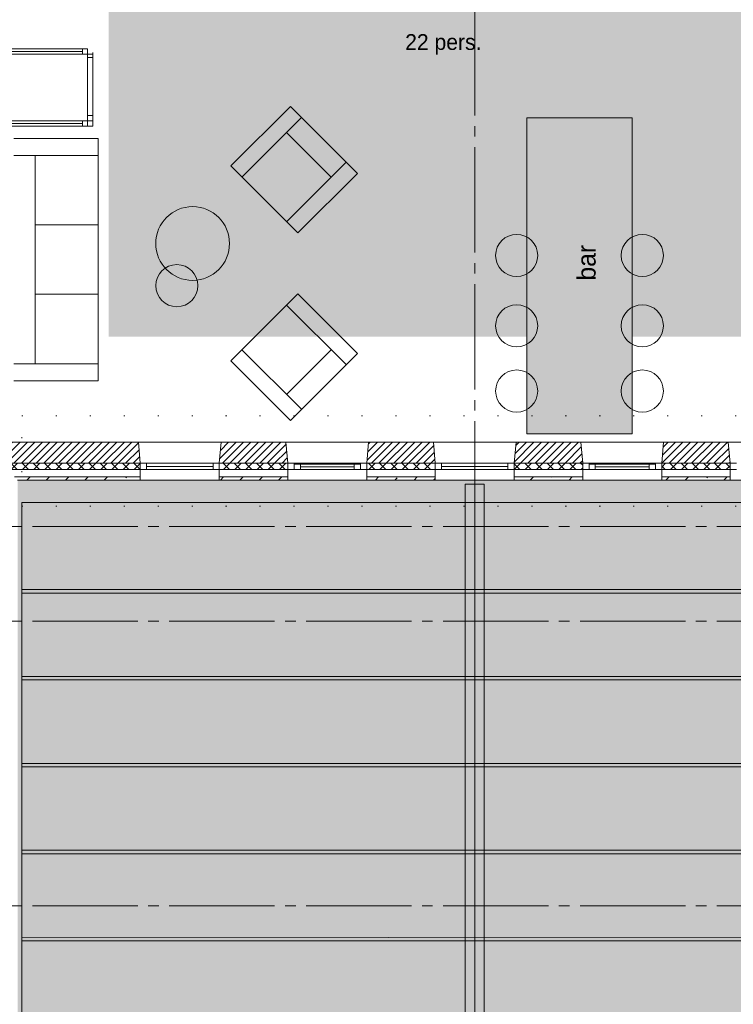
# Paper-space layout '19061B VOn 012b Plattegrond tweede verdieping' of a CAD drawing. Header units: millimetres. Extents: x 10 to 1052, y 0 to 594.
# Tile 20 of 50: x 291 to 358, y 305 to 399. Entities that reach past the tile are written whole.
import ezdxf
from ezdxf.xclip import XClip

# ---------------------------------------------------------------- set-up
doc = ezdxf.new("R2010")
doc.units = ezdxf.units.MM
doc.header["$MEASUREMENT"] = 0
doc.header["$XCLIPFRAME"] = 0
doc.linetypes.add('B0204', pattern=[13, 10, -1, 1, -1])
doc.linetypes.add('B0602', pattern=[3.125, 0, -3.125])
for name, color, linetype in [('21 Buitenwanden', 7, 'Continuous'), ('21 Buitenwanden Doorsnede-arcering', 7, 'Continuous'), ('21 Buitenwanden Laagscheidingslijnen', 7, 'Continuous'), ('21 Buitenwanden Ramen', 7, 'Continuous'), ('23 Vloeren', 7, 'Continuous'), ('82 Interieur', 7, 'Continuous'), ('A Stramien', 7, 'Continuous'), ('New_22 NC Binnenwanden', 7, 'Continuous'), ('New_22 NC Binnenwanden Deuren', 7, 'Continuous'), ('New_22 NC Binnenwanden Ramen', 7, 'Continuous'), ('New_27 Daken', 7, 'Continuous'), ('New_28 Draagconstructies', 7, 'Continuous'), ('New_66 Transportvoorzieningen', 7, 'Continuous'), ('New_82 Interieur', 7, 'Continuous'), ('New_82 Interieur 2D arcering', 7, 'Continuous'), ('New_Z Ruimtebenaming 2D arcering', 7, 'Continuous'), ('Z Ruimtebenaming', 7, 'Continuous')]:
    doc.layers.add(name, color=color, linetype=linetype)
doc.styles.add('GENERATED_STYLE_2', font='txt')
doc.styles.add('GENERATED_STYLE_5', font='txt')
pattern_1 = [(45, (162.7604, 134.7577), (-1.838478, 1.838478), []), (45, (161.8411, 135.677), (-1.838478, 1.838478), [1.95, -0.65, 0, -0.65])]
pattern_2 = [(45, (162.7604, 134.7577), (-0.53033, 0.53033), []), (135, (162.7604, 134.7577), (0.53033, 0.53033), [])]
pattern_3 = [(45, (162.76037, 134.7577), (-0.3535534, 0.3535534), [])]

# ---------------------------------------------------------------- blocks, each defined once
blk = doc.blocks.new('Drawing_2_1', base_point=(162.76, 134.758))
at = {"layer": '21 Buitenwanden Doorsnede-arcering', "linetype": 'Continuous', "lineweight": 0, "true_color": 0x000000}
h = blk.add_hatch(dxfattribs=at)
h.set_pattern_fill('220_Gewapend_beton___pre_2B', color=18, style=0, pattern_type=2)
h.set_pattern_definition(pattern_3)
h.paths.add_polyline_path([(301.835, 358.758), (288.76, 358.758), (288.76, 356.758), (302.01, 356.758)])
h = blk.add_hatch(dxfattribs=at)
h.set_pattern_fill('220_Gewapend_beton___pre_2B', color=18, style=0, pattern_type=2)
h.set_pattern_definition(pattern_3)
h.paths.add_polyline_path([(309.685, 358.758), (309.51, 356.758), (316.01, 356.758), (315.835, 358.758)])
h = blk.add_hatch(dxfattribs=at)
h.set_pattern_fill('220_Gewapend_beton___pre_2B', color=18, style=0, pattern_type=2)
h.set_pattern_definition(pattern_3)
h.paths.add_polyline_path([(323.685, 358.758), (323.51, 356.758), (330.01, 356.758), (329.835, 358.758)])
h = blk.add_hatch(dxfattribs=at)
h.set_pattern_fill('220_Gewapend_beton___pre_2B', color=18, style=0, pattern_type=2)
h.set_pattern_definition(pattern_3)
h.paths.add_polyline_path([(337.685, 358.758), (337.51, 356.758), (344.01, 356.758), (343.835, 358.758)])
h = blk.add_hatch(dxfattribs=at)
h.set_pattern_fill('220_Gewapend_beton___pre_2B', color=18, style=0, pattern_type=2)
h.set_pattern_definition(pattern_3)
h.paths.add_polyline_path([(351.685, 358.758), (351.51, 356.758), (358.01, 356.758), (357.835, 358.758)])
h = blk.add_hatch(dxfattribs=at)
h.set_pattern_fill('415_Isolatie_ruit_0001', color=18, style=0, pattern_type=2)
h.set_pattern_definition(pattern_2)
h.paths.add_polyline_path([(289.36, 356.758), (289.36, 356.158), (302.01, 356.158), (302.01, 356.758)])
h = blk.add_hatch(dxfattribs=at)
h.set_pattern_fill('415_Isolatie_ruit_0001', color=18, style=0, pattern_type=2)
h.set_pattern_definition(pattern_2)
h.paths.add_polyline_path([(309.51, 356.158), (316.01, 356.158), (316.01, 356.758), (309.51, 356.758)])
h = blk.add_hatch(dxfattribs=at)
h.set_pattern_fill('415_Isolatie_ruit_0001', color=18, style=0, pattern_type=2)
h.set_pattern_definition(pattern_2)
h.paths.add_polyline_path([(330.01, 356.758), (323.51, 356.758), (323.51, 356.158), (330.01, 356.158)])
h = blk.add_hatch(dxfattribs=at)
h.set_pattern_fill('415_Isolatie_ruit_0001', color=18, style=0, pattern_type=2)
h.set_pattern_definition(pattern_2)
h.paths.add_polyline_path([(337.51, 356.158), (344.01, 356.158), (344.01, 356.758), (337.51, 356.758)])
h = blk.add_hatch(dxfattribs=at)
h.set_pattern_fill('415_Isolatie_ruit_0001', color=18, style=0, pattern_type=2)
h.set_pattern_definition(pattern_2)
h.paths.add_polyline_path([(358.01, 356.758), (351.51, 356.758), (351.51, 356.158), (358.01, 356.158)])
h = blk.add_hatch(dxfattribs=at)
h.set_pattern_fill('160_Natuursteen_0001', color=18, style=0, pattern_type=2)
h.set_pattern_definition(pattern_1)
h.paths.add_polyline_path([(290.36, 355.158), (302.01, 355.158), (302.01, 355.458), (290.36, 355.458)])
h = blk.add_hatch(dxfattribs=at)
h.set_pattern_fill('160_Natuursteen_0001', color=18, style=0, pattern_type=2)
h.set_pattern_definition(pattern_1)
h.paths.add_polyline_path([(309.51, 355.158), (316.01, 355.158), (316.01, 355.458), (309.51, 355.458)])
h = blk.add_hatch(dxfattribs=at)
h.set_pattern_fill('160_Natuursteen_0001', color=18, style=0, pattern_type=2)
h.set_pattern_definition(pattern_1)
h.paths.add_polyline_path([(323.51, 355.158), (330.01, 355.158), (330.01, 355.458), (323.51, 355.458)])
h = blk.add_hatch(dxfattribs=at)
h.set_pattern_fill('160_Natuursteen_0001', color=18, style=0, pattern_type=2)
h.set_pattern_definition(pattern_1)
h.paths.add_polyline_path([(337.51, 355.158), (344.01, 355.158), (344.01, 355.458), (337.51, 355.458)])
h = blk.add_hatch(dxfattribs=at)
h.set_pattern_fill('160_Natuursteen_0001', color=18, style=0, pattern_type=2)
h.set_pattern_definition(pattern_1)
h.paths.add_polyline_path([(351.51, 355.158), (358.01, 355.158), (358.01, 355.458), (351.51, 355.458)])
at = {"layer": 'New_82 Interieur 2D arcering', "linetype": 'Continuous', "lineweight": 0, "true_color": 0xdaba79}
blk.add_hatch(color=43, dxfattribs=at).paths.add_polyline_path([(299.01, 368.758), (368.51, 368.758), (368.51, 440.758), (299.01, 440.758)])
at = {"layer": 'New_82 Interieur 2D arcering', "linetype": 'Continuous', "lineweight": 0, "true_color": 0xffffff}
blk.add_hatch(color=7, dxfattribs=at).paths.add_polyline_path([(338.706, 359.558), (348.706, 359.558), (348.706, 389.558), (338.706, 389.558)])
at = {"layer": 'New_Z Ruimtebenaming 2D arcering', "linetype": 'Continuous', "lineweight": 0, "true_color": 0xffffff}
blk.add_hatch(color=7, dxfattribs=at).paths.add_polyline_path([(492.335, 340.158), (377.16, 340.158), (377.16, 355.158), (290.36, 355.158), (290.36, 237.183), (492.335, 237.183)])
at = {"layer": '21 Buitenwanden', "color": 3, "linetype": 'Continuous', "lineweight": 0}
for p, q in [((302.01, 356.758), (301.835, 358.758)), ((309.51, 356.758), (309.685, 358.758)), ((316.01, 356.758), (315.835, 358.758)), ((323.51, 356.758), (323.685, 358.758)), ((330.01, 356.758), (329.835, 358.758)), ((337.51, 356.758), (337.685, 358.758)), ((344.01, 356.758), (343.835, 358.758)), ((351.51, 356.758), (351.685, 358.758)), ((358.01, 356.758), (357.835, 358.758))]:
    blk.add_line(p, q, dxfattribs=at)
at = {"layer": '21 Buitenwanden', "color": 1, "linetype": 'Continuous', "lineweight": 0}
for p, q in [((302.01, 356.158), (302.01, 356.758)), ((309.51, 356.158), (309.51, 356.758)), ((316.01, 356.158), (316.01, 356.758)), ((323.51, 356.158), (323.51, 356.758)), ((330.01, 356.158), (330.01, 356.758)), ((337.51, 356.158), (337.51, 356.758)), ((344.01, 356.158), (344.01, 356.758)), ((351.51, 356.158), (351.51, 356.758)), ((358.01, 356.158), (358.01, 356.758))]:
    blk.add_line(p, q, dxfattribs=at)
at = {"layer": '21 Buitenwanden', "color": 9, "linetype": 'Continuous', "lineweight": 0}
for p, q in [((302.01, 355.458), (302.01, 356.158)), ((309.51, 355.458), (309.51, 356.158)), ((316.01, 355.458), (316.01, 356.158)), ((323.51, 355.458), (323.51, 356.158)), ((330.01, 355.458), (330.01, 356.158)), ((337.51, 355.458), (337.51, 356.158)), ((344.01, 355.458), (344.01, 356.158)), ((351.51, 355.458), (351.51, 356.158)), ((358.01, 355.458), (358.01, 356.158))]:
    blk.add_line(p, q, dxfattribs=at)
at = {"layer": '21 Buitenwanden', "color": 2, "linetype": 'Continuous', "lineweight": 0}
for p, q in [((302.01, 355.158), (302.01, 355.458)), ((309.51, 355.158), (309.51, 355.458)), ((316.01, 355.158), (316.01, 355.458)), ((323.51, 355.158), (323.51, 355.458)), ((330.01, 355.158), (330.01, 355.458)), ((337.51, 355.158), (337.51, 355.458)), ((344.01, 355.158), (344.01, 355.458)), ((351.51, 355.158), (351.51, 355.458)), ((358.01, 355.158), (358.01, 355.458))]:
    blk.add_line(p, q, dxfattribs=at)
at = {"layer": '21 Buitenwanden', "color": 3, "linetype": 'Continuous', "lineweight": 0, "flags": 128}
for points in [[(301.835, 358.758), (286.76, 358.758)], [(315.835, 358.758), (309.685, 358.758)], [(329.835, 358.758), (323.685, 358.758)], [(343.835, 358.758), (337.685, 358.758)], [(357.835, 358.758), (351.685, 358.758)]]:
    blk.add_lwpolyline(points, dxfattribs=at)
at = {"layer": '21 Buitenwanden', "color": 2, "linetype": 'Continuous', "lineweight": 0, "flags": 128}
for points in [[(290.36, 355.158), (302.01, 355.158)], [(309.51, 355.158), (316.01, 355.158)], [(323.51, 355.158), (330.01, 355.158)], [(337.51, 355.158), (344.01, 355.158)], [(351.51, 355.158), (358.01, 355.158)]]:
    blk.add_lwpolyline(points, dxfattribs=at)
at = {"layer": '21 Buitenwanden Laagscheidingslijnen', "color": 3, "linetype": 'Continuous', "lineweight": 0}
for p, q in [((288.76, 356.758), (302.01, 356.758)), ((309.51, 356.758), (316.01, 356.758)), ((323.51, 356.758), (330.01, 356.758)), ((337.51, 356.758), (344.01, 356.758)), ((351.51, 356.758), (358.01, 356.758))]:
    blk.add_line(p, q, dxfattribs=at)
at = {"layer": '21 Buitenwanden Laagscheidingslijnen', "color": 1, "linetype": 'Continuous', "lineweight": 0}
for p, q in [((289.36, 356.158), (302.01, 356.158)), ((309.51, 356.158), (316.01, 356.158)), ((323.51, 356.158), (330.01, 356.158)), ((337.51, 356.158), (344.01, 356.158)), ((351.51, 356.158), (358.01, 356.158))]:
    blk.add_line(p, q, dxfattribs=at)
at = {"layer": '21 Buitenwanden Laagscheidingslijnen', "color": 2, "linetype": 'Continuous', "lineweight": 0}
for p, q in [((290.06, 355.458), (302.01, 355.458)), ((309.51, 355.458), (316.01, 355.458)), ((323.51, 355.458), (330.01, 355.458)), ((337.51, 355.458), (344.01, 355.458)), ((351.51, 355.458), (358.01, 355.458))]:
    blk.add_line(p, q, dxfattribs=at)
at = {"layer": '21 Buitenwanden Ramen', "color": 9, "linetype": 'Continuous', "lineweight": 0}
for p, q in [((301.835, 358.758), (309.685, 358.758)), ((315.835, 358.758), (323.685, 358.758)), ((329.835, 358.758), (337.685, 358.758)), ((343.835, 358.758), (351.685, 358.758)), ((357.835, 358.758), (365.685, 358.758)), ((302.01, 355.458), (302.01, 356.158)), ((309.51, 355.458), (309.51, 356.158)), ((316.01, 355.458), (316.01, 356.158)), ((323.51, 355.458), (323.51, 356.158)), ((330.01, 355.458), (330.01, 356.158)), ((337.51, 355.458), (337.51, 356.158)), ((344.01, 355.458), (344.01, 356.158)), ((351.51, 355.458), (351.51, 356.158)), ((358.01, 355.458), (358.01, 356.158)), ((302.01, 355.158), (309.51, 355.158)), ((316.01, 355.158), (323.51, 355.158)), ((330.01, 355.158), (337.51, 355.158)), ((344.01, 355.158), (351.51, 355.158)), ((358.01, 355.158), (365.51, 355.158))]:
    blk.add_line(p, q, dxfattribs=at)
at = {"layer": '21 Buitenwanden Ramen', "color": 3, "linetype": 'Continuous', "lineweight": 0}
for p, q in [((302.01, 356.758), (301.835, 358.758)), ((309.51, 356.758), (309.685, 358.758)), ((316.01, 356.758), (315.835, 358.758)), ((323.51, 356.758), (323.685, 358.758)), ((330.01, 356.758), (329.835, 358.758)), ((337.51, 356.758), (337.685, 358.758)), ((344.01, 356.758), (343.835, 358.758)), ((351.51, 356.758), (351.685, 358.758)), ((358.01, 356.758), (357.835, 358.758))]:
    blk.add_line(p, q, dxfattribs=at)
at = {"layer": '21 Buitenwanden Ramen', "color": 1, "linetype": 'Continuous', "lineweight": 0}
for p, q in [((302.61, 356.758), (302.01, 356.758)), ((302.01, 356.158), (302.01, 356.758)), ((302.01, 356.158), (302.01, 356.758)), ((302.01, 356.158), (302.61, 356.158)), ((302.61, 356.158), (302.61, 356.758)), ((308.91, 356.758), (302.61, 356.758)), ((302.61, 356.458), (308.91, 356.458)), ((302.61, 356.158), (308.91, 356.158)), ((309.51, 356.758), (308.91, 356.758)), ((308.91, 356.758), (308.91, 356.158)), ((308.91, 356.158), (309.51, 356.158)), ((309.51, 356.158), (309.51, 356.758)), ((309.51, 356.158), (309.51, 356.758)), ((316.61, 356.758), (316.01, 356.758)), ((316.01, 356.158), (316.01, 356.758)), ((316.01, 356.158), (316.01, 356.758)), ((316.01, 356.158), (316.61, 356.158)), ((316.61, 356.658), (316.61, 356.758)), ((322.91, 356.758), (316.61, 356.758)), ((316.61, 356.158), (316.61, 356.658)), ((317.21, 356.658), (316.61, 356.658)), ((316.61, 356.658), (316.61, 356.158)), ((316.61, 356.158), (317.21, 356.158)), ((317.21, 356.158), (317.21, 356.658)), ((322.31, 356.658), (317.21, 356.658)), ((317.21, 356.408), (322.31, 356.408)), ((317.21, 356.158), (322.31, 356.158)), ((317.21, 356.158), (322.31, 356.158)), ((322.91, 356.658), (322.31, 356.658)), ((322.31, 356.658), (322.31, 356.158)), ((322.31, 356.158), (322.91, 356.158)), ((323.51, 356.758), (322.91, 356.758)), ((322.91, 356.758), (322.91, 356.658)), ((322.91, 356.658), (322.91, 356.158)), ((322.91, 356.158), (322.91, 356.658)), ((322.91, 356.158), (323.51, 356.158)), ((323.51, 356.158), (323.51, 356.758)), ((323.51, 356.158), (323.51, 356.758)), ((330.61, 356.758), (330.01, 356.758)), ((330.01, 356.158), (330.01, 356.758)), ((330.01, 356.158), (330.01, 356.758)), ((330.01, 356.158), (330.61, 356.158)), ((330.61, 356.158), (330.61, 356.758)), ((336.91, 356.758), (330.61, 356.758)), ((330.61, 356.458), (336.91, 356.458)), ((330.61, 356.158), (336.91, 356.158)), ((337.51, 356.758), (336.91, 356.758)), ((336.91, 356.758), (336.91, 356.158)), ((336.91, 356.158), (337.51, 356.158)), ((337.51, 356.158), (337.51, 356.758)), ((337.51, 356.158), (337.51, 356.758)), ((344.61, 356.758), (344.01, 356.758)), ((344.01, 356.158), (344.01, 356.758)), ((344.01, 356.158), (344.01, 356.758)), ((344.01, 356.158), (344.61, 356.158)), ((344.61, 356.658), (344.61, 356.758)), ((350.91, 356.758), (344.61, 356.758)), ((344.61, 356.158), (344.61, 356.658)), ((345.21, 356.658), (344.61, 356.658)), ((344.61, 356.658), (344.61, 356.158)), ((344.61, 356.158), (345.21, 356.158)), ((345.21, 356.158), (345.21, 356.658)), ((350.31, 356.658), (345.21, 356.658)), ((345.21, 356.408), (350.31, 356.408)), ((345.21, 356.158), (350.31, 356.158)), ((345.21, 356.158), (350.31, 356.158)), ((350.91, 356.658), (350.31, 356.658)), ((350.31, 356.658), (350.31, 356.158)), ((350.31, 356.158), (350.91, 356.158)), ((351.51, 356.758), (350.91, 356.758)), ((350.91, 356.758), (350.91, 356.658)), ((350.91, 356.658), (350.91, 356.158)), ((350.91, 356.158), (350.91, 356.658)), ((350.91, 356.158), (351.51, 356.158)), ((351.51, 356.158), (351.51, 356.758)), ((351.51, 356.158), (351.51, 356.758)), ((358.61, 356.758), (358.01, 356.758)), ((358.01, 356.158), (358.01, 356.758)), ((358.01, 356.158), (358.01, 356.758)), ((358.01, 356.158), (358.61, 356.158))]:
    blk.add_line(p, q, dxfattribs=at)
at = {"layer": '21 Buitenwanden Ramen', "color": 2, "linetype": 'Continuous', "lineweight": 0}
for p, q in [((302.01, 355.158), (302.01, 355.458)), ((309.51, 355.158), (309.51, 355.458)), ((316.01, 355.158), (316.01, 355.458)), ((323.51, 355.158), (323.51, 355.458)), ((330.01, 355.158), (330.01, 355.458)), ((337.51, 355.158), (337.51, 355.458)), ((344.01, 355.158), (344.01, 355.458)), ((351.51, 355.158), (351.51, 355.458)), ((358.01, 355.158), (358.01, 355.458))]:
    blk.add_line(p, q, dxfattribs=at)
at = {"layer": '23 Vloeren', "color": 1, "linetype": 'Continuous', "lineweight": 0, "flags": 128}
blk.add_lwpolyline([(286.76, 136.758), (286.76, 358.758), (236.757, 358.758), (236.757, 380.898), (286.76, 380.898), (286.76, 358.758), (380.76, 358.758), (380.76, 343.758), (808.76, 343.758)], dxfattribs=at)
at = {"layer": 'A Stramien', "color": 9, "linetype": 'B0204', "lineweight": 0}
for p, q in [((333.76, 516.758), (333.76, 94.758)), ((122.76, 350.758), (850.76, 350.758)), ((122.76, 341.758), (850.76, 341.758)), ((122.76, 314.758), (850.76, 314.758))]:
    blk.add_line(p, q, dxfattribs=at)
at = {"layer": 'New_22 NC Binnenwanden', "color": 1, "linetype": 'Continuous', "lineweight": 0}
for q in [(297.01, 388.758), (297.51, 389.258)]:
    blk.add_line((297.01, 389.258), q, dxfattribs=at)
at = {"layer": 'New_22 NC Binnenwanden', "color": 1, "linetype": 'Continuous', "lineweight": 0, "flags": 128}
for points in [[(297.51, 388.758), (297.51, 389.258)], [(297.01, 388.758), (297.51, 388.758)]]:
    blk.add_lwpolyline(points, dxfattribs=at)
at = {"layer": 'New_22 NC Binnenwanden Deuren', "color": 1, "linetype": 'Continuous', "lineweight": 0}
for p, q in [((288.34, 395.838), (296.51, 395.838)), ((297.01, 396.088), (296.51, 396.088)), ((296.51, 396.088), (296.51, 395.588)), ((296.51, 395.588), (297.01, 395.588)), ((297.01, 395.588), (297.01, 396.088)), ((297.01, 395.258), (297.01, 395.588)), ((297.01, 395.588), (297.51, 395.588)), ((297.51, 395.588), (297.51, 395.758)), ((297.51, 395.758), (297.51, 395.258)), ((297.51, 395.258), (297.01, 395.258)), ((297.01, 389.758), (297.01, 395.258)), ((297.01, 389.758), (297.01, 395.258)), ((297.01, 389.258), (297.01, 389.758)), ((297.01, 389.758), (297.51, 389.758)), ((297.51, 389.758), (297.51, 389.258)), ((297.51, 389.258), (297.01, 389.258)), ((297.01, 389.258), (297.51, 389.258)), ((297.01, 389.258), (297.51, 389.258))]:
    blk.add_line(p, q, dxfattribs=at)
at = {"layer": 'New_22 NC Binnenwanden Deuren', "color": 1, "linetype": 'Continuous', "lineweight": 0, "flags": 128}
for points in [[(288.34, 395.838), (296.51, 395.838), (296.51, 396.088), (288.34, 396.088)], [(288.34, 395.588), (296.51, 395.588), (296.51, 395.838), (288.34, 395.838)], [(297.01, 389.758), (297.01, 395.258), (297.51, 395.258), (297.51, 389.758)]]:
    blk.add_lwpolyline(points, close=True, dxfattribs=at)
at = {"layer": 'New_22 NC Binnenwanden Deuren', "color": 1, "linetype": 'Continuous', "lineweight": 0}
blk.add_arc((297.01, 395.588), 9.17, 90, 180, dxfattribs=at)
at = {"layer": 'New_22 NC Binnenwanden Ramen', "color": 9, "linetype": 'Continuous', "lineweight": 0}
for p, q in [((297.01, 389.258), (288.76, 389.258)), ((297.01, 388.758), (288.76, 388.758))]:
    blk.add_line(p, q, dxfattribs=at)
at = {"layer": 'New_22 NC Binnenwanden Ramen', "color": 1, "linetype": 'Continuous', "lineweight": 0}
for p, q in [((296.51, 389.258), (289.26, 389.258)), ((296.51, 389.008), (289.26, 389.008)), ((297.01, 389.258), (296.51, 389.258)), ((296.51, 389.258), (296.51, 388.758)), ((297.01, 389.258), (297.01, 388.758)), ((297.01, 389.258), (297.01, 388.758)), ((289.26, 388.758), (296.51, 388.758)), ((296.51, 388.758), (297.01, 388.758))]:
    blk.add_line(p, q, dxfattribs=at)
at = {"layer": 'New_27 Daken', "color": 1, "linetype": 'B0602', "lineweight": 0}
for p, q in [((290.76, 361.27), (378.76, 361.27)), ((290.76, 352.683), (290.76, 361.27)), ((290.76, 352.683), (378.76, 352.683))]:
    blk.add_line(p, q, dxfattribs=at)
at = {"layer": 'New_27 Daken', "color": 1, "linetype": 'Continuous', "lineweight": 0}
for p, q in [((290.76, 353.02), (376.76, 353.02)), ((290.76, 344.433), (290.76, 353.02)), ((290.76, 344.77), (492.335, 344.77)), ((290.76, 336.183), (290.76, 344.77)), ((290.76, 344.433), (376.76, 344.433)), ((290.76, 336.52), (492.335, 336.52)), ((290.76, 327.933), (290.76, 336.52)), ((290.76, 336.183), (492.335, 336.183)), ((290.76, 328.27), (492.335, 328.27)), ((290.76, 319.683), (290.76, 328.27)), ((290.76, 327.933), (492.335, 327.933)), ((290.76, 320.02), (492.335, 320.02)), ((290.76, 311.433), (290.76, 320.02)), ((290.76, 319.683), (492.335, 319.683)), ((290.752, 303.183), (290.76, 311.77)), ((290.76, 311.77), (492.335, 311.57)), ((290.76, 311.433), (492.335, 311.433))]:
    blk.add_line(p, q, dxfattribs=at)
at = {"layer": 'New_28 Draagconstructies', "color": 1, "linetype": 'Continuous', "lineweight": 0}
for p, q in [((333.76, 354.758), (332.86, 354.758)), ((332.86, 354.758), (332.86, 295.97)), ((334.66, 354.758), (333.76, 354.758)), ((334.66, 295.97), (334.66, 354.758))]:
    blk.add_line(p, q, dxfattribs=at)
at = {"layer": 'New_28 Draagconstructies', "color": 9, "linetype": 'B0204', "lineweight": 0}
blk.add_line((333.76, 354.758), (333.76, 237.183), dxfattribs=at)
at = {"layer": 'New_66 Transportvoorzieningen', "color": 1, "linetype": 'Continuous', "lineweight": 0}
for p, q in [((310.597, 384.979), (316.254, 390.636)), ((316.254, 390.636), (322.618, 384.272)), ((317.314, 389.576), (311.657, 383.919)), ((320.143, 383.919), (315.9, 388.161)), ((290.01, 387.592), (298.01, 387.592)), ((298.01, 387.592), (298.01, 364.592)), ((290.01, 385.978), (298.01, 385.978)), ((292.01, 385.978), (292.01, 366.206)), ((321.557, 385.333), (315.9, 379.676)), ((316.961, 378.615), (310.597, 384.979)), ((322.618, 384.272), (316.961, 378.615)), ((292.01, 379.387), (298.01, 379.387)), ((292.01, 372.796), (298.01, 372.796)), ((316.961, 372.836), (310.597, 366.472)), ((322.618, 367.179), (316.961, 372.836)), ((321.557, 366.119), (315.9, 371.776)), ((317.314, 361.876), (311.657, 367.533)), ((320.143, 367.533), (315.9, 363.29)), ((310.597, 366.472), (316.254, 360.815)), ((316.254, 360.815), (322.618, 367.179)), ((290.01, 366.206), (298.01, 366.206)), ((298.01, 364.592), (290.01, 364.592))]:
    blk.add_line(p, q, dxfattribs=at)
at = {"layer": 'New_82 Interieur', "color": 9, "linetype": 'Continuous', "lineweight": 0, "flags": 128}
blk.add_lwpolyline([(338.706, 359.558), (348.706, 359.558), (348.706, 389.558), (338.706, 389.558)], close=True, dxfattribs=at)
at = {"layer": 'New_82 Interieur', "color": 1, "linetype": 'Continuous', "lineweight": 0, "flags": 128}
for points in [[(306.975, 381.116, -1), (306.975, 374.116, -1)], [(337.744, 374.482, 1), (337.744, 378.482, 1)], [(349.668, 374.482, -1), (349.668, 378.482, -1)], [(305.475, 375.616, -1), (305.475, 371.616, -1)], [(337.744, 367.805, 1), (337.744, 371.805, 1)], [(349.668, 367.805, -1), (349.668, 371.805, -1)], [(337.744, 361.612, 1), (337.744, 365.612, 1)], [(349.668, 361.612, -1), (349.668, 365.612, -1)]]:
    blk.add_lwpolyline(points, format="xyb", close=True, dxfattribs=at)
at = {"layer": '82 Interieur', "color": 9, "linetype": 'Continuous', "lineweight": 0, "insert": (345.263, 375.79), "char_height": 1.75, "attachment_point": 8, "rotation": 90, "style": 'GENERATED_STYLE_5'}
blk.add_mtext('\\A1;{\\pqc;\\fSanuk-Regular|b0|i0|c0|p2;bar}', dxfattribs=at)
at = {"layer": 'Z Ruimtebenaming', "color": 2, "linetype": 'Continuous', "lineweight": 0, "insert": (327.153, 397.491), "char_height": 1.5, "attachment_point": 1, "style": 'GENERATED_STYLE_2'}
blk.add_mtext('\\A1;{\\pql;\\pt0;\\fUbuntu|b0|i0|c0|p34;22 pers.}', dxfattribs=at)

psp = doc.layouts.new('19061B VOn 012b Plattegrond tweede verdieping')

# ---------------------------------------------------------------- block references
at = {"color": 4, "linetype": 'Continuous', "lineweight": 0}
ref = psp.add_blockref('Drawing_2_1', (162.76, 134.758), dxfattribs=at)
XClip(ref).set_block_clipping_path([(63.602702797, 41.749456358), (869.5607390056, 554.9340651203)])

doc.saveas('drawing.dxf')
